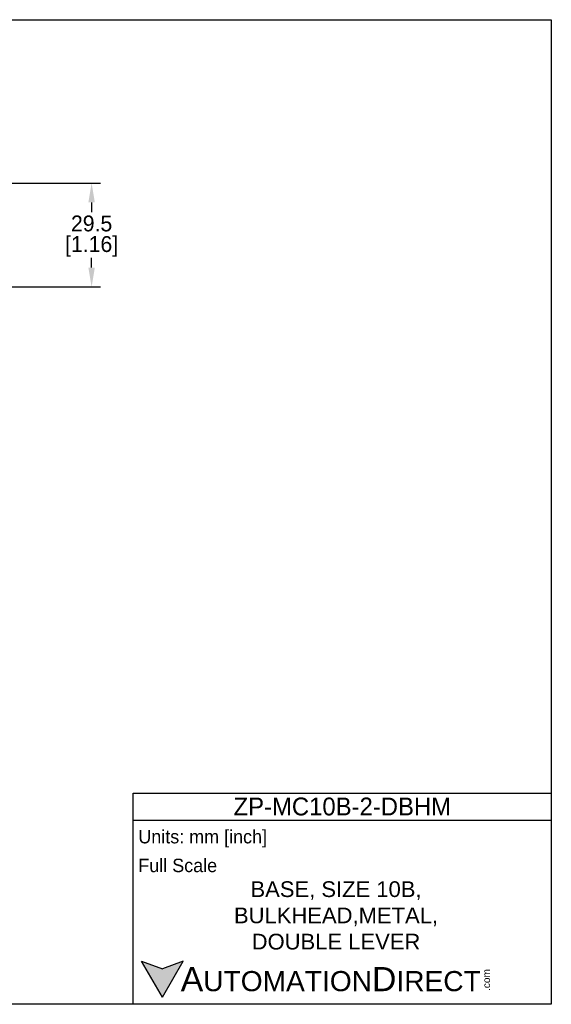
# Model space of a CAD drawing. Header units: inches. Extents: x 0 to 432, y 0 to 279.
# Tile 3 of 3: x 281 to 432, y 0 to 279. Entities that reach past the tile are written whole.
import ezdxf

# ---------------------------------------------------------------- set-up
doc = ezdxf.new("R2010")
doc.units = ezdxf.units.IN
doc.header["$LTSCALE"] = 10
doc.header["$MEASUREMENT"] = 0
doc.layers.add('DIM', color=140, linetype='Continuous')
doc.layers.add('Text', color=140, linetype='Continuous')
doc.styles.add('\\M+2ABAC\\M+2A6A11', font='txt')
doc.dimstyles.get("Standard").update_dxf_attribs({"dimtxt": 4.5, "dimasz": 5.5, "dimexe": 2.5, "dimexo": 3.5, "dimgap": 1, "dimtad": 0, "dimtih": 1, "dimtoh": 1, "dimdec": 1, "dimzin": 0, "dimdsep": 46, "dimtxsty": 'Standard', "dimcen": 0, "dimadec": 0, "dimazin": 0, "dimtfac": 1, "dimtdec": 1, "dimtofl": 0, "dimtmove": 0, "dimatfit": 3, "dimfxl": 0, "dimtolj": 1, "dimtzin": 0, "dimarcsym": 0})

# ---------------------------------------------------------------- blocks, each defined once
blk = doc.blocks.new('*D4')
at = {"layer": 'Defpoints', "color": 0}
for p in [(230.14, 233.05), (261.25, 203.55), (301.42, 203.55)]:
    blk.add_point(p, dxfattribs=at)
at = {"layer": 'DIM', "color": 0, "lineweight": -2}
for p, q in [((233.64, 233.05), (303.92, 233.05)), ((301.42, 227.55), (301.42, 224.8)), ((301.42, 209.05), (301.42, 211.8)), ((264.75, 203.55), (303.92, 203.55))]:
    blk.add_line(p, q, dxfattribs=at)
at = {"layer": 'DIM', "color": 0}
for points in [[(300.5, 227.55), (302.33, 227.55), (301.42, 233.05)], [(300.5, 209.05), (302.33, 209.05), (301.42, 203.55)]]:
    blk.add_solid(points, dxfattribs=at)
at = {"layer": 'DIM', "color": 0, "char_height": 4.5, "attachment_point": 5}
for s, insert in [('\\A1;29.5', (301.42, 221.55)), ('\\A1;[1.16]', (301.42, 215.05))]:
    blk.add_mtext(s, dxfattribs=dict(at, insert=insert))

msp = doc.modelspace()

# ---------------------------------------------------------------- hatches: boundary and pattern name
at = {"layer": 'Text'}
msp.add_hatch(color=256, dxfattribs=at).paths.add_polyline_path([(321.49, 2.02), (327.37, 12.21), (321.49, 10.07), (315.61, 12.21)])

# ---------------------------------------------------------------- linework, layer by layer
at = {"layer": 'Defpoints'}
msp.add_lwpolyline([(431.8, 0), (0, 0), (0, 279.4), (431.8, 279.4)], close=True, dxfattribs=at)
at = {"layer": 'Text'}
for p, q in [((313.25, 59.9), (431.8, 59.9)), ((313.25, 0), (313.25, 59.9)), ((431.8, 59.9), (431.8, 0)), ((313.25, 52.29), (431.8, 52.29)), ((321.49, 2.02), (315.61, 12.21)), ((315.61, 12.21), (321.49, 10.07)), ((321.49, 2.02), (327.37, 12.21)), ((327.37, 12.21), (321.49, 10.07)), ((431.8, 0), (313.25, 0))]:
    msp.add_line(p, q, dxfattribs=at)

# ---------------------------------------------------------------- texts
at = {"layer": 'Text', "style": '\\M+2ABAC\\M+2A6A11'}
for s, insert, char_height, width, attachment_point in [('{\\H1.1078x;ZP-MC10B-2-DBHM}', (372.52, 56.1), 4.5697, 118.5516, 5), ('{\\fArial|b0|i0|c0|p34;     \\H1.2x;A\\H0.8333x;UTOMATION\\H1.2x;D\\H0.8333x;IRECT}', (315.61, 7.11), 5.7121, 96.9349, 4)]:
    msp.add_mtext(s, dxfattribs=dict(at, insert=insert, char_height=char_height, width=width, attachment_point=attachment_point))
at = {"layer": 'Text'}
for s, insert, char_height, width, attachment_point in [(' Units: mm [inch]', (313.25, 46.99), 3.8081, 136.7872, 4), (' Full Scale', (313.25, 39.38), 3.8081, 136.4157, 4), ('{\\fArial|b0|i0|c0|p34;BASE, SIZE 10B,\\PBULKHEAD,METAL,\\PDOUBLE LEVER}', (370.74, 25.2), 4.4648, 113.8473, 5)]:
    msp.add_mtext(s, dxfattribs=dict(at, insert=insert, char_height=char_height, width=width, attachment_point=attachment_point))
at = {"layer": 'Text', "insert": (412.37, 3.77), "char_height": 2.0564, "width": 6.0937, "attachment_point": 1, "rotation": 90, "style": '\\M+2ABAC\\M+2A6A11'}
msp.add_mtext('{\\fArial|b0|i0|c0|p34;.com}', dxfattribs=at)

# ---------------------------------------------------------------- dimensions: what is measured, and where the dimension line sits
at = {"layer": 'DIM'}
dim = msp.add_linear_dim(base=(301.42, 203.55), p1=(230.14, 233.05), p2=(261.25, 203.55), angle=90, dimstyle='Standard', override={"dimpost": '\\X'}, dxfattribs=at)
dim.commit()
dim.dimension.update_dxf_attribs({"geometry": '*D4', "text_midpoint": (301.42, 218.3)})

doc.saveas('drawing.dxf')
